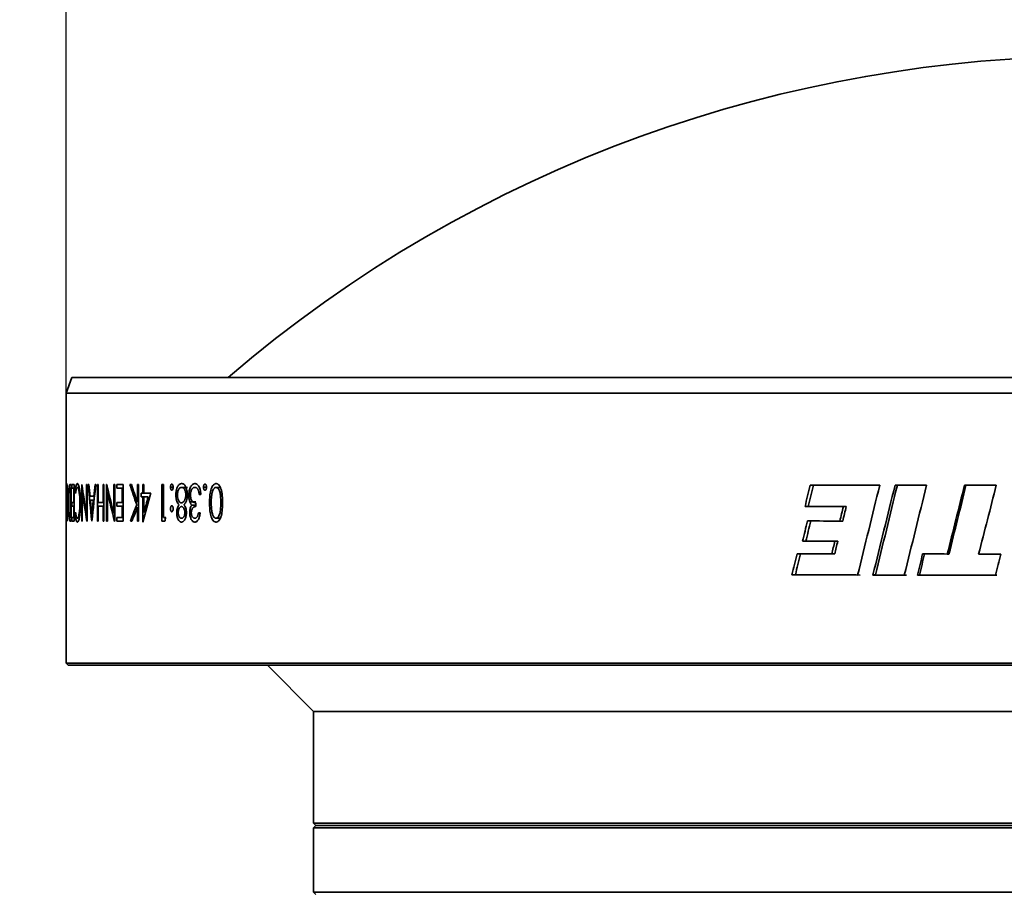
# Model space of a CAD drawing. Header units: millimetres. Extents: x 0 to 1118, y 0 to 864.
# Tile 47 of 96: x 281 to 324, y 755 to 793. Entities that reach past the tile are written whole.
import ezdxf

# ---------------------------------------------------------------- set-up
doc = ezdxf.new("R2010")
doc.units = ezdxf.units.MM
doc.layers.add('ALPHAREV', color=7, linetype='Continuous', lineweight=25)
doc.styles.add('SLDTEXTSTYLE0', font='TXT', dxfattribs={"width": 0.605})
doc.dimstyles.new('SLDDIMSTYLE0', dxfattribs={"dimtxt": 3.175, "dimasz": 4.572, "dimexe": 0, "dimexo": 0.0625, "dimgap": 0.79375, "dimtad": 0, "dimtih": 1, "dimtoh": 1, "dimdec": 0, "dimlfac": 2, "dimrnd": 1e-09, "dimzin": 12, "dimdsep": 46, "dimtxsty": 'SLDTEXTSTYLE0', "dimsah": 1, "dimcen": 0.09, "dimadec": 0, "dimazin": 3, "dimtfac": 1, "dimtofl": 0, "dimtmove": 0, "dimatfit": 3, "dimfxl": 1, "dimfrac": 2, "dimtolj": 1, "dimtzin": 12, "dimarcsym": 0})

# ---------------------------------------------------------------- blocks, each defined once
blk = doc.blocks.new('_D_36')
at = {"layer": 'ALPHAREV'}
for p, q in [((329.882, 800.478), (328.79, 800.478)), ((328.79, 800.478), (328.79, 795.605)), ((338.37, 800.478), (339.462, 800.478)), ((339.462, 800.478), (339.462, 795.605)), ((283.423, 774.201), (283.423, 799.641)), ((372.923, 774.201), (372.923, 799.641)), ((283.423, 798.041), (315.068, 798.041)), ((372.923, 798.041), (341.279, 798.041)), ((328.79, 795.605), (329.882, 795.605)), ((339.462, 795.605), (338.37, 795.605))]:
    blk.add_line(p, q, dxfattribs=at)
for points in [[(283.423, 798.041), (287.995, 797.279), (287.995, 798.803)], [(372.923, 798.041), (368.351, 798.803), (368.351, 797.279)]]:
    blk.add_solid(points, dxfattribs=at)
at = {"layer": 'ALPHAREV', "char_height": 3.175, "attachment_point": 1, "style": 'SLDTEXTSTYLE0'}
for s, insert in [('%%c', (315.794, 799.689)), ('179', (320.423, 799.698)), ('7.05', (329.882, 799.698))]:
    blk.add_mtext(s, dxfattribs=dict(at, insert=insert))
blk = doc.blocks.new('_D_37')
at = {"layer": 'ALPHAREV'}
for p, q in [((282.942, 809.326), (281.851, 809.326)), ((281.851, 809.326), (281.851, 804.453)), ((293.856, 809.326), (294.947, 809.326)), ((294.947, 809.326), (294.947, 804.453)), ((196.598, 716.577), (196.598, 808.489)), ((372.923, 774.201), (372.923, 808.489)), ((196.598, 806.889), (272.757, 806.889)), ((372.923, 806.889), (296.765, 806.889)), ((281.851, 804.453), (282.942, 804.453)), ((294.947, 804.453), (293.856, 804.453))]:
    blk.add_line(p, q, dxfattribs=at)
for points in [[(196.598, 806.889), (201.17, 806.127), (201.17, 807.651)], [(372.923, 806.889), (368.351, 807.651), (368.351, 806.127)]]:
    blk.add_solid(points, dxfattribs=at)
at = {"layer": 'ALPHAREV', "char_height": 3.175, "attachment_point": 1, "style": 'SLDTEXTSTYLE0'}
for s, insert in [('353', (273.483, 808.546)), ('13.88', (282.942, 808.546))]:
    blk.add_mtext(s, dxfattribs=dict(at, insert=insert))
blk = doc.blocks.new('_D_38')
at = {"layer": 'ALPHAREV'}
for p, q in [((241.229, 819.528), (240.138, 819.528)), ((240.138, 819.528), (240.138, 814.655)), ((252.143, 819.528), (253.235, 819.528)), ((253.235, 819.528), (253.235, 814.655)), ((113.173, 700.596), (113.173, 818.692)), ((372.923, 778.661), (372.923, 818.692)), ((113.173, 817.092), (231.045, 817.092)), ((372.923, 817.092), (255.052, 817.092)), ((240.138, 814.655), (241.229, 814.655)), ((253.235, 814.655), (252.143, 814.655))]:
    blk.add_line(p, q, dxfattribs=at)
for points in [[(113.173, 817.092), (117.745, 816.33), (117.745, 817.854)], [(372.923, 817.092), (368.351, 817.854), (368.351, 816.33)]]:
    blk.add_solid(points, dxfattribs=at)
at = {"layer": 'ALPHAREV', "char_height": 3.175, "attachment_point": 1, "style": 'SLDTEXTSTYLE0'}
for s, insert in [('520', (231.771, 818.748)), ('20.45', (241.229, 818.748))]:
    blk.add_mtext(s, dxfattribs=dict(at, insert=insert))

msp = doc.modelspace()

# ---------------------------------------------------------------- linework, layer by layer
at = {"color": 7, "linetype": 'Continuous', "lineweight": 35}
for p, q in [((283.673, 777.746), (283.423, 777.061)), ((372.674, 777.746), (283.673, 777.746)), ((283.423, 777.061), (283.423, 772.813)), ((372.923, 777.061), (283.423, 777.061)), ((283.644, 773.096), (283.598, 773.096)), ((283.63, 772.933), (283.613, 772.933)), ((283.63, 771.671), (283.63, 772.933)), ((283.644, 772.933), (283.63, 772.933)), ((283.644, 773.096), (283.644, 771.508)), ((283.776, 773.096), (283.673, 773.096)), ((283.673, 772.933), (283.673, 773.096)), ((283.759, 772.933), (283.673, 772.933)), ((283.759, 772.322), (283.759, 772.933)), ((283.759, 772.933), (283.776, 772.933)), ((283.776, 773.096), (283.776, 771.508)), ((284.111, 773.096), (284.105, 773.096)), ((284.105, 771.508), (284.105, 773.096)), ((284.334, 773.096), (284.305, 773.096)), ((284.305, 771.849), (284.305, 773.096)), ((284.334, 773.096), (284.334, 771.508)), ((284.416, 773.096), (284.383, 773.096)), ((284.718, 773.096), (284.681, 773.096)), ((284.822, 773.096), (284.787, 773.096)), ((284.787, 771.508), (284.787, 773.096)), ((284.822, 773.096), (284.822, 772.322)), ((285.07, 773.096), (285.032, 773.096)), ((285.032, 772.322), (285.032, 773.096)), ((285.07, 773.096), (285.07, 771.508)), ((285.19, 773.096), (285.181, 773.096)), ((285.181, 771.508), (285.181, 773.096)), ((285.536, 773.096), (285.493, 773.096)), ((285.493, 771.849), (285.493, 773.096)), ((285.536, 773.096), (285.536, 771.508)), ((285.909, 773.096), (285.623, 773.096)), ((285.623, 772.933), (285.623, 773.096)), ((285.862, 772.933), (285.623, 772.933)), ((285.862, 772.322), (285.862, 772.933)), ((285.862, 772.933), (285.909, 772.933)), ((285.909, 773.096), (285.909, 771.508)), ((286.26, 773.096), (286.194, 773.096)), ((286.576, 773.096), (286.524, 773.096)), ((286.524, 772.329), (286.524, 773.096)), ((286.576, 773.096), (286.576, 771.508)), ((286.805, 773.096), (286.751, 773.096)), ((286.751, 772.729), (286.751, 773.096)), ((286.805, 773.096), (286.805, 772.729)), ((287.649, 773.096), (287.589, 773.096)), ((287.589, 771.508), (287.589, 773.096)), ((287.649, 773.096), (287.649, 771.671)), ((287.957, 772.984), (288.073, 772.984)), ((288.697, 772.973), (288.437, 772.973)), ((289.388, 772.984), (289.521, 772.984)), ((290.121, 772.973), (289.934, 772.973)), ((283.423, 772.636), (283.423, 765.346)), ((283.439, 771.508), (283.439, 772.467)), ((283.443, 772.459), (283.443, 771.508)), ((283.471, 771.508), (283.471, 772.459)), ((283.478, 772.467), (283.478, 771.508)), ((284.13, 772.758), (284.13, 771.508)), ((284.625, 772.587), (284.465, 772.587)), ((284.608, 772.424), (284.481, 772.424)), ((285.221, 772.758), (285.221, 771.508)), ((286.751, 772.729), (286.682, 772.729)), ((286.682, 772.566), (286.682, 772.729)), ((286.751, 772.566), (286.682, 772.566)), ((286.751, 772.729), (286.805, 772.729)), ((286.751, 771.467), (286.751, 772.566)), ((286.751, 772.566), (286.805, 772.566)), ((287.098, 772.729), (286.805, 772.729)), ((286.988, 772.566), (286.805, 772.566)), ((286.805, 772.566), (286.805, 771.877)), ((288.829, 772.651), (288.621, 772.651)), ((289.277, 772.668), (289.207, 772.668)), ((283.759, 772.322), (283.673, 772.322)), ((283.673, 772.159), (283.673, 772.322)), ((283.759, 772.159), (283.673, 772.159)), ((283.759, 772.322), (283.776, 772.322)), ((283.759, 771.671), (283.759, 772.159)), ((283.759, 772.159), (283.776, 772.159)), ((285.032, 772.322), (284.822, 772.322)), ((284.822, 772.159), (284.822, 771.508)), ((285.032, 772.159), (284.822, 772.159)), ((285.032, 772.322), (285.07, 772.322)), ((285.032, 771.508), (285.032, 772.159)), ((285.032, 772.159), (285.07, 772.159)), ((285.862, 772.322), (285.623, 772.322)), ((285.623, 772.159), (285.623, 772.322)), ((285.862, 772.159), (285.623, 772.159)), ((285.862, 772.322), (285.909, 772.322)), ((285.862, 771.671), (285.862, 772.159)), ((285.862, 772.159), (285.909, 772.159)), ((286.524, 771.508), (286.524, 772.113)), ((288.8, 772.342), (289.057, 772.342)), ((288.882, 772.206), (289.057, 772.206)), ((289.057, 772.302), (289.057, 772.139)), ((315.644, 772.144), (315.503, 772.144)), ((317.291, 772.141), (317.169, 772.141)), ((283.443, 771.508), (283.439, 771.508)), ((283.478, 771.508), (283.471, 771.508)), ((283.644, 771.508), (283.613, 771.508)), ((283.63, 771.671), (283.619, 771.671)), ((283.644, 771.671), (283.63, 771.671)), ((283.759, 771.671), (283.673, 771.671)), ((283.673, 771.508), (283.673, 771.671)), ((283.776, 771.508), (283.673, 771.508)), ((283.759, 771.671), (283.776, 771.671)), ((284.13, 771.508), (284.105, 771.508)), ((284.334, 771.508), (284.328, 771.508)), ((284.545, 771.508), (284.54, 771.508)), ((284.822, 771.508), (284.787, 771.508)), ((285.07, 771.508), (285.032, 771.508)), ((285.221, 771.508), (285.181, 771.508)), ((285.536, 771.508), (285.527, 771.508)), ((285.862, 771.671), (285.623, 771.671)), ((285.623, 771.508), (285.623, 771.671)), ((285.909, 771.508), (285.623, 771.508)), ((285.862, 771.671), (285.909, 771.671)), ((286.286, 771.508), (286.215, 771.508)), ((286.576, 771.508), (286.524, 771.508)), ((287.714, 771.508), (287.589, 771.508)), ((287.754, 771.671), (287.649, 771.671)), ((289.247, 771.874), (289.177, 771.874)), ((290.121, 771.63), (289.934, 771.63)), ((317.137, 771.512), (317.012, 771.512)), ((286.762, 771.467), (286.751, 771.467)), ((315.539, 770.635), (315.396, 770.635)), ((316.923, 770.633), (316.796, 770.633)), ((316.792, 770.084), (316.663, 770.084)), ((321.752, 770.08), (321.68, 770.08)), ((315.084, 769.173), (314.936, 769.173)), ((318.45, 769.169), (318.45, 769.167)), ((318.559, 769.169), (318.45, 769.169)), ((318.559, 769.167), (318.45, 769.167)), ((318.559, 769.169), (318.559, 769.167)), ((320.468, 769.164), (320.381, 769.164)), ((283.423, 765.346), (283.523, 765.246)), ((283.423, 765.346), (372.923, 765.346)), ((372.823, 765.246), (283.523, 765.246)), ((292.173, 765.246), (294.173, 763.246)), ((294.173, 763.246), (294.173, 758.396)), ((362.173, 763.246), (294.173, 763.246)), ((294.173, 758.396), (294.273, 758.296)), ((362.173, 758.396), (294.173, 758.396)), ((294.273, 758.296), (294.173, 758.196)), ((362.073, 758.296), (294.273, 758.296)), ((294.173, 758.196), (294.173, 755.396)), ((362.173, 758.196), (294.173, 758.196)), ((294.173, 755.396), (294.273, 755.296)), ((294.173, 755.396), (362.173, 755.396))]:
    msp.add_line(p, q, dxfattribs=at)
msp.add_arc((328.173, 733.712), 57.98, 49.41747, 130.58253, dxfattribs=at)
for points, knots in [([(283.426, 773.136), (283.425, 773.136), (283.425, 773.135), (283.425, 773.128), (283.424, 773.101), (283.424, 773.021), (283.423, 772.904), (283.423, 772.807), (283.423, 772.75), (283.423, 772.721), (283.423, 772.707)], [0, 0, 0, 0, 0.062727, 0.125433, 0.250714, 0.500064, 0.749394, 0.87458, 0.937281, 1, 1, 1, 1]), ([(283.424, 772.704), (283.424, 772.713), (283.424, 772.732), (283.424, 772.77), (283.424, 772.816), (283.424, 772.864), (283.424, 772.918), (283.424, 772.952), (283.425, 772.969), (283.425, 772.973), (283.425, 772.973), (283.426, 772.973)], [0, 0, 0, 0, 0.0579429, 0.1245846, 0.2513188, 0.376459, 0.5002368, 0.7502456, 0.8747493, 0.934758, 1, 1, 1, 1]), ([(283.433, 772.789), (283.433, 772.812), (283.432, 772.858), (283.431, 772.923), (283.43, 772.984), (283.429, 773.038), (283.428, 773.082), (283.427, 773.113), (283.427, 773.129), (283.426, 773.135), (283.426, 773.136), (283.426, 773.136)], [0, 0, 0, 0, 0.125077, 0.250137, 0.376473, 0.500151, 0.625802, 0.750015, 0.87493, 0.937462, 1, 1, 1, 1]), ([(283.426, 772.973), (283.426, 772.972), (283.426, 772.97), (283.427, 772.946), (283.428, 772.893), (283.429, 772.821), (283.43, 772.758), (283.43, 772.725), (283.43, 772.709)], [0, 0, 0, 0, 0.125112, 0.250136, 0.499543, 0.749569, 0.87477, 1, 1, 1, 1]), ([(283.455, 773.136), (283.454, 773.136), (283.453, 773.135), (283.45, 773.122), (283.447, 773.087), (283.444, 773.015), (283.442, 772.941), (283.441, 772.872), (283.44, 772.799), (283.44, 772.703), (283.439, 772.585), (283.439, 772.506), (283.439, 772.467)], [0, 0, 0, 0, 0.062568, 0.125113, 0.249907, 0.374748, 0.499636, 0.563042, 0.624691, 0.749723, 0.874849, 1, 1, 1, 1]), ([(283.444, 772.706), (283.444, 772.724), (283.444, 772.762), (283.445, 772.831), (283.447, 772.905), (283.45, 772.951), (283.453, 772.971), (283.454, 772.973), (283.455, 772.973)], [0, 0, 0, 0, 0.1252988, 0.2504831, 0.4999374, 0.7495427, 0.8747359, 1, 1, 1, 1]), ([(283.476, 772.801), (283.476, 772.814), (283.476, 772.84), (283.475, 772.889), (283.472, 772.969), (283.468, 773.042), (283.464, 773.093), (283.461, 773.119), (283.458, 773.134), (283.456, 773.135), (283.455, 773.136)], [0, 0, 0, 0, 0.0626093, 0.1252038, 0.2502567, 0.4994937, 0.624581, 0.7496687, 0.8748169, 1, 1, 1, 1]), ([(283.455, 772.973), (283.456, 772.972), (283.458, 772.971), (283.46, 772.953), (283.463, 772.928), (283.465, 772.895), (283.467, 772.852), (283.469, 772.796), (283.47, 772.735), (283.47, 772.692), (283.471, 772.67)], [0, 0, 0, 0, 0.124271, 0.249643, 0.376102, 0.500208, 0.625115, 0.749952, 0.874923, 1, 1, 1, 1]), ([(283.478, 772.467), (283.478, 772.512), (283.478, 772.591), (283.477, 772.686), (283.477, 772.753), (283.476, 772.785), (283.476, 772.801)], [0, 0, 0, 0, 0.400307, 0.702107, 0.851269, 1, 1, 1, 1]), ([(283.598, 773.096), (283.595, 773.095), (283.591, 773.095), (283.582, 773.087), (283.573, 773.07), (283.565, 773.037), (283.557, 772.991), (283.549, 772.909), (283.542, 772.781), (283.537, 772.637), (283.534, 772.507), (283.534, 772.402), (283.534, 772.348), (283.533, 772.322)], [0, 0, 0, 0, 0.0625789, 0.1251545, 0.250188, 0.3127386, 0.3752665, 0.5000516, 0.6249529, 0.7498922, 0.8748607, 0.9374291, 1, 1, 1, 1]), ([(283.573, 772.892), (283.572, 772.887), (283.57, 772.877), (283.565, 772.852), (283.558, 772.795), (283.55, 772.679), (283.545, 772.535), (283.544, 772.414), (283.544, 772.352), (283.544, 772.322)], [0, 0, 0, 0, 0.0626649, 0.1253131, 0.250497, 0.49991, 0.7494756, 0.8747198, 1, 1, 1, 1]), ([(283.613, 772.933), (283.609, 772.932), (283.602, 772.932), (283.592, 772.927), (283.584, 772.918), (283.578, 772.908), (283.575, 772.897), (283.573, 772.892)], [0, 0, 0, 0, 0.2543746, 0.5000473, 0.7500378, 0.8750308, 1, 1, 1, 1]), ([(283.915, 773.136), (283.912, 773.136), (283.908, 773.136), (283.898, 773.131), (283.881, 773.114), (283.859, 773.061), (283.839, 772.972), (283.828, 772.892), (283.822, 772.843), (283.819, 772.816), (283.818, 772.803)], [0, 0, 0, 0, 0.062583, 0.125159, 0.250285, 0.500023, 0.749755, 0.874843, 0.937418, 1, 1, 1, 1]), ([(283.835, 772.709), (283.837, 772.729), (283.842, 772.769), (283.853, 772.84), (283.869, 772.912), (283.888, 772.955), (283.903, 772.971), (283.911, 772.973), (283.915, 772.973)], [0, 0, 0, 0, 0.125141, 0.250234, 0.500025, 0.74978, 0.874864, 1, 1, 1, 1]), ([(284.016, 772.859), (284.015, 772.87), (284.012, 772.893), (284.004, 772.936), (283.991, 773.004), (283.97, 773.079), (283.947, 773.119), (283.931, 773.132), (283.922, 773.136), (283.917, 773.136), (283.915, 773.136)], [0, 0, 0, 0, 0.062573, 0.12514, 0.250219, 0.499926, 0.749743, 0.876663, 0.934826, 1, 1, 1, 1]), ([(283.915, 772.973), (283.918, 772.973), (283.925, 772.972), (283.939, 772.961), (283.962, 772.924), (283.994, 772.803), (284.016, 772.616), (284.024, 772.462), (284.026, 772.372), (284.026, 772.326), (284.026, 772.303)], [0, 0, 0, 0, 0.062751, 0.125485, 0.250825, 0.500144, 0.749277, 0.874525, 0.937253, 1, 1, 1, 1]), ([(284.05, 772.293), (284.049, 772.318), (284.049, 772.369), (284.047, 772.471), (284.042, 772.596), (284.033, 772.713), (284.024, 772.799), (284.019, 772.839), (284.016, 772.859)], [0, 0, 0, 0, 0.125093, 0.250157, 0.500036, 0.749861, 0.874913, 1, 1, 1, 1]), ([(288.015, 773.116), (288.011, 773.115), (288.003, 773.114), (287.989, 773.105), (287.973, 773.079), (287.962, 773.043), (287.957, 773.01), (287.957, 772.992), (287.957, 772.984)], [0, 0, 0, 0, 0.125396, 0.250617, 0.499864, 0.74939, 0.874587, 1, 1, 1, 1]), ([(287.957, 772.984), (287.957, 772.975), (287.957, 772.958), (287.961, 772.924), (287.973, 772.888), (287.989, 772.862), (288.003, 772.853), (288.011, 772.852), (288.015, 772.851)], [0, 0, 0, 0, 0.125404, 0.25059, 0.500067, 0.749395, 0.8746, 1, 1, 1, 1]), ([(288.073, 772.984), (288.073, 772.992), (288.073, 773.01), (288.068, 773.043), (288.057, 773.079), (288.041, 773.104), (288.026, 773.115), (288.019, 773.115), (288.015, 773.116)], [0, 0, 0, 0, 0.125419, 0.250662, 0.500097, 0.749333, 0.874587, 1, 1, 1, 1]), ([(288.015, 772.851), (288.019, 772.852), (288.026, 772.853), (288.041, 772.863), (288.057, 772.888), (288.068, 772.924), (288.073, 772.958), (288.073, 772.975), (288.073, 772.984)], [0, 0, 0, 0, 0.125416, 0.250652, 0.49997, 0.74936, 0.874589, 1, 1, 1, 1]), ([(288.246, 772.962), (288.241, 772.95), (288.233, 772.927), (288.219, 772.877), (288.204, 772.81), (288.196, 772.737), (288.192, 772.678), (288.192, 772.648), (288.192, 772.633)], [0, 0, 0, 0, 0.125081, 0.250134, 0.500008, 0.749858, 0.874915, 1, 1, 1, 1]), ([(288.438, 773.136), (288.429, 773.136), (288.411, 773.135), (288.375, 773.126), (288.331, 773.101), (288.291, 773.055), (288.264, 773.006), (288.252, 772.977), (288.246, 772.962)], [0, 0, 0, 0, 0.1251528, 0.2502698, 0.5001383, 0.7498095, 0.8748708, 1, 1, 1, 1]), ([(288.437, 772.973), (288.426, 772.973), (288.404, 772.971), (288.371, 772.957), (288.34, 772.93), (288.312, 772.89), (288.289, 772.838), (288.27, 772.778), (288.26, 772.72), (288.256, 772.672), (288.256, 772.648), (288.256, 772.636)], [0, 0, 0, 0, 0.125103, 0.250166, 0.375122, 0.500066, 0.625072, 0.749993, 0.874886, 0.937431, 1, 1, 1, 1]), ([(288.621, 772.651), (288.621, 772.663), (288.62, 772.687), (288.616, 772.734), (288.606, 772.789), (288.587, 772.849), (288.554, 772.913), (288.513, 772.953), (288.47, 772.971), (288.448, 772.973), (288.437, 772.973)], [0, 0, 0, 0, 0.062643, 0.125244, 0.250262, 0.375317, 0.500369, 0.749548, 0.874748, 1, 1, 1, 1]), ([(288.688, 772.646), (288.687, 772.663), (288.687, 772.697), (288.682, 772.764), (288.669, 772.845), (288.644, 772.933), (288.614, 773.011), (288.575, 773.072), (288.531, 773.112), (288.492, 773.129), (288.461, 773.135), (288.446, 773.136), (288.438, 773.136)], [0, 0, 0, 0, 0.06257, 0.125124, 0.250016, 0.375013, 0.500009, 0.622427, 0.749825, 0.874846, 0.937417, 1, 1, 1, 1]), ([(289.018, 773.136), (289.009, 773.136), (288.993, 773.135), (288.959, 773.127), (288.918, 773.105), (288.873, 773.061), (288.832, 772.999), (288.799, 772.919), (288.774, 772.828), (288.761, 772.745), (288.756, 772.676), (288.755, 772.641), (288.755, 772.624)], [0, 0, 0, 0, 0.062578, 0.125135, 0.250119, 0.375087, 0.500038, 0.624962, 0.749941, 0.874891, 0.937428, 1, 1, 1, 1]), ([(288.823, 772.638), (288.823, 772.65), (288.823, 772.674), (288.827, 772.722), (288.838, 772.78), (288.858, 772.84), (288.892, 772.907), (288.935, 772.952), (288.981, 772.971), (289.005, 772.973), (289.017, 772.973)], [0, 0, 0, 0, 0.062641, 0.125269, 0.250254, 0.375322, 0.500473, 0.749544, 0.874744, 1, 1, 1, 1]), ([(289.017, 772.973), (289.022, 772.973), (289.034, 772.973), (289.057, 772.968), (289.085, 772.956), (289.112, 772.934), (289.132, 772.909), (289.141, 772.895), (289.146, 772.888)], [0, 0, 0, 0, 0.125088, 0.250152, 0.5001, 0.749882, 0.874924, 1, 1, 1, 1]), ([(289.277, 772.668), (289.275, 772.688), (289.271, 772.725), (289.261, 772.796), (289.243, 772.881), (289.212, 772.973), (289.165, 773.059), (289.112, 773.111), (289.066, 773.13), (289.039, 773.135), (289.025, 773.136), (289.018, 773.136)], [0, 0, 0, 0, 0.077877, 0.144614, 0.287862, 0.431608, 0.571467, 0.782405, 0.892135, 0.941904, 1, 1, 1, 1]), ([(289.146, 772.888), (289.15, 772.88), (289.157, 772.866), (289.171, 772.833), (289.184, 772.788), (289.197, 772.729), (289.204, 772.689), (289.207, 772.668)], [0, 0, 0, 0, 0.125026, 0.25006, 0.499893, 0.749891, 1, 1, 1, 1]), ([(289.454, 773.116), (289.45, 773.115), (289.441, 773.114), (289.424, 773.105), (289.407, 773.079), (289.394, 773.043), (289.389, 773.01), (289.388, 772.992), (289.388, 772.984)], [0, 0, 0, 0, 0.125396, 0.250617, 0.499864, 0.74939, 0.874587, 1, 1, 1, 1]), ([(289.388, 772.984), (289.388, 772.975), (289.389, 772.958), (289.393, 772.924), (289.406, 772.888), (289.424, 772.862), (289.441, 772.853), (289.45, 772.852), (289.454, 772.851)], [0, 0, 0, 0, 0.125404, 0.25059, 0.500067, 0.749395, 0.8746, 1, 1, 1, 1]), ([(289.521, 772.984), (289.52, 772.992), (289.52, 773.01), (289.515, 773.043), (289.502, 773.079), (289.484, 773.104), (289.467, 773.115), (289.459, 773.115), (289.454, 773.116)], [0, 0, 0, 0, 0.1254189, 0.2506623, 0.5000973, 0.7493331, 0.8745872, 1, 1, 1, 1]), ([(289.454, 772.851), (289.459, 772.852), (289.467, 772.853), (289.484, 772.863), (289.502, 772.888), (289.515, 772.924), (289.52, 772.958), (289.521, 772.975), (289.521, 772.984)], [0, 0, 0, 0, 0.125416, 0.250652, 0.49997, 0.74936, 0.874589, 1, 1, 1, 1]), ([(289.937, 773.136), (289.93, 773.136), (289.918, 773.136), (289.894, 773.13), (289.865, 773.118), (289.831, 773.092), (289.789, 773.047), (289.744, 772.968), (289.705, 772.849), (289.678, 772.719), (289.663, 772.582), (289.656, 772.442), (289.655, 772.349), (289.655, 772.302)], [0, 0, 0, 0, 0.031284, 0.062561, 0.125077, 0.18759, 0.250104, 0.37486, 0.499725, 0.624698, 0.74976, 0.874869, 1, 1, 1, 1]), ([(289.934, 772.973), (289.924, 772.973), (289.904, 772.971), (289.875, 772.954), (289.847, 772.929), (289.814, 772.884), (289.788, 772.824), (289.769, 772.756), (289.762, 772.72), (289.758, 772.701)], [0, 0, 0, 0, 0.124478, 0.249275, 0.374542, 0.501201, 0.748061, 0.870291, 1, 1, 1, 1]), ([(290.14, 772.302), (290.139, 772.34), (290.139, 772.413), (290.135, 772.506), (290.13, 772.582), (290.122, 772.653), (290.108, 772.737), (290.086, 772.812), (290.062, 772.868), (290.033, 772.916), (289.999, 772.951), (289.962, 772.971), (289.944, 772.973), (289.934, 772.973)], [0, 0, 0, 0, 0.132785, 0.250255, 0.320984, 0.395381, 0.500379, 0.625248, 0.687774, 0.750294, 0.874978, 0.937464, 1, 1, 1, 1]), ([(290.215, 772.302), (290.215, 772.331), (290.215, 772.385), (290.212, 772.491), (290.204, 772.62), (290.185, 772.775), (290.151, 772.906), (290.108, 773.01), (290.065, 773.07), (290.028, 773.105), (289.998, 773.123), (289.973, 773.132), (289.952, 773.136), (289.942, 773.136), (289.937, 773.136)], [0, 0, 0, 0, 0.077801, 0.144508, 0.286454, 0.429043, 0.571691, 0.678409, 0.785595, 0.840066, 0.893145, 0.946798, 0.970967, 1, 1, 1, 1]), ([(283.423, 772.707), (283.423, 772.693), (283.423, 772.665), (283.423, 772.611), (283.423, 772.546), (283.423, 772.474), (283.424, 772.41), (283.424, 772.35), (283.424, 772.295), (283.424, 772.243), (283.425, 772.21), (283.425, 772.194)], [0, 0, 0, 0, 0.0625282, 0.1250201, 0.2499072, 0.3716844, 0.4997952, 0.6162316, 0.7498789, 0.8749341, 1, 1, 1, 1]), ([(283.424, 772.549), (283.424, 772.56), (283.424, 772.583), (283.424, 772.622), (283.424, 772.662), (283.424, 772.69), (283.424, 772.704)], [0, 0, 0, 0, 0.250152, 0.500115, 0.749977, 1, 1, 1, 1]), ([(283.426, 772.295), (283.426, 772.314), (283.425, 772.351), (283.425, 772.412), (283.424, 772.465), (283.424, 772.511), (283.424, 772.536), (283.424, 772.549)], [0, 0, 0, 0, 0.250026, 0.500031, 0.750014, 0.875004, 1, 1, 1, 1]), ([(283.443, 772.459), (283.443, 772.5), (283.443, 772.562), (283.443, 772.635), (283.443, 772.676), (283.444, 772.696), (283.444, 772.706)], [0, 0, 0, 0, 0.50005, 0.747993, 0.884534, 1, 1, 1, 1]), ([(283.471, 772.67), (283.471, 772.66), (283.471, 772.635), (283.471, 772.589), (283.471, 772.529), (283.471, 772.484), (283.471, 772.459)], [0, 0, 0, 0, 0.1478579, 0.3636632, 0.6476744, 1, 1, 1, 1]), ([(288.192, 772.633), (288.192, 772.61), (288.193, 772.564), (288.201, 772.497), (288.213, 772.433), (288.236, 772.357), (288.268, 772.294), (288.303, 772.243), (288.321, 772.222), (288.33, 772.211)], [0, 0, 0, 0, 0.125074, 0.250081, 0.373681, 0.500129, 0.749734, 0.874856, 1, 1, 1, 1]), ([(288.256, 772.636), (288.256, 772.624), (288.256, 772.601), (288.26, 772.554), (288.274, 772.477), (288.304, 772.405), (288.339, 772.351), (288.368, 772.322), (288.395, 772.308), (288.416, 772.303), (288.427, 772.302), (288.433, 772.302)], [0, 0, 0, 0, 0.062634, 0.125233, 0.250189, 0.49931, 0.623367, 0.74959, 0.874728, 0.937356, 1, 1, 1, 1]), ([(288.433, 772.302), (288.438, 772.302), (288.45, 772.302), (288.473, 772.308), (288.512, 772.327), (288.563, 772.388), (288.601, 772.484), (288.616, 772.565), (288.62, 772.614), (288.621, 772.639), (288.621, 772.651)], [0, 0, 0, 0, 0.062723, 0.125431, 0.250734, 0.500204, 0.749497, 0.874598, 0.937288, 1, 1, 1, 1]), ([(288.541, 772.211), (288.547, 772.217), (288.558, 772.23), (288.577, 772.254), (288.599, 772.286), (288.624, 772.329), (288.654, 772.398), (288.676, 772.483), (288.685, 772.564), (288.687, 772.611), (288.688, 772.634), (288.688, 772.646)], [0, 0, 0, 0, 0.072571, 0.142383, 0.250349, 0.375498, 0.500566, 0.749784, 0.874827, 0.937408, 1, 1, 1, 1]), ([(288.755, 772.624), (288.755, 772.611), (288.755, 772.586), (288.758, 772.536), (288.764, 772.479), (288.776, 772.423), (288.787, 772.379), (288.796, 772.354), (288.8, 772.342)], [0, 0, 0, 0, 0.125065, 0.250103, 0.499975, 0.699635, 0.850816, 1, 1, 1, 1]), ([(289.057, 772.302), (289.044, 772.303), (289.017, 772.307), (288.978, 772.317), (288.938, 772.334), (288.901, 772.366), (288.869, 772.415), (288.844, 772.479), (288.829, 772.542), (288.823, 772.596), (288.823, 772.624), (288.823, 772.638)], [0, 0, 0, 0, 0.125172, 0.250327, 0.375438, 0.500374, 0.625521, 0.750117, 0.874908, 0.937428, 1, 1, 1, 1]), ([(289.758, 772.701), (289.755, 772.683), (289.75, 772.651), (289.741, 772.586), (289.733, 772.504), (289.728, 772.403), (289.728, 772.336), (289.727, 772.302)], [0, 0, 0, 0, 0.139273, 0.250002, 0.499975, 0.749984, 1, 1, 1, 1]), ([(283.425, 772.194), (283.425, 772.169), (283.426, 772.131), (283.426, 772.084), (283.427, 772.058), (283.427, 772.043), (283.427, 772.036)], [0, 0, 0, 0, 0.50002, 0.750024, 0.875028, 1, 1, 1, 1]), ([(283.429, 772.08), (283.429, 772.092), (283.429, 772.116), (283.428, 772.158), (283.427, 772.219), (283.426, 772.267), (283.426, 772.295)], [0, 0, 0, 0, 0.1436713, 0.2832548, 0.567927, 1, 1, 1, 1]), ([(283.427, 772.036), (283.427, 772.022), (283.428, 771.994), (283.428, 771.946), (283.428, 771.9), (283.429, 771.861), (283.429, 771.841), (283.429, 771.831)], [0, 0, 0, 0, 0.250253, 0.500218, 0.752027, 0.870872, 1, 1, 1, 1]), ([(283.431, 771.838), (283.431, 771.849), (283.431, 771.871), (283.431, 771.914), (283.431, 771.967), (283.43, 772.027), (283.43, 772.062), (283.429, 772.08)], [0, 0, 0, 0, 0.125093, 0.250154, 0.500024, 0.74993, 1, 1, 1, 1]), ([(283.533, 772.322), (283.534, 772.302), (283.534, 772.262), (283.534, 772.182), (283.536, 772.045), (283.54, 771.894), (283.547, 771.763), (283.553, 771.679), (283.559, 771.623), (283.565, 771.587), (283.568, 771.572), (283.57, 771.565)], [0, 0, 0, 0, 0.062595, 0.125182, 0.250291, 0.499715, 0.624779, 0.749814, 0.874834, 0.93741, 1, 1, 1, 1]), ([(283.544, 772.322), (283.544, 772.305), (283.544, 772.272), (283.544, 772.206), (283.545, 772.125), (283.548, 772.031), (283.552, 771.914), (283.56, 771.816), (283.567, 771.757), (283.572, 771.731), (283.575, 771.721), (283.576, 771.715)], [0, 0, 0, 0, 0.062616, 0.125222, 0.250364, 0.375141, 0.500535, 0.749703, 0.874786, 0.937385, 1, 1, 1, 1]), ([(283.915, 771.467), (283.919, 771.468), (283.928, 771.469), (283.944, 771.483), (283.965, 771.517), (283.988, 771.591), (284.009, 771.696), (284.027, 771.821), (284.04, 771.968), (284.047, 772.1), (284.049, 772.21), (284.049, 772.265), (284.05, 772.293)], [0, 0, 0, 0, 0.062579, 0.125142, 0.250111, 0.375339, 0.500044, 0.627183, 0.749933, 0.874867, 0.937424, 1, 1, 1, 1]), ([(284.026, 772.303), (284.026, 772.281), (284.026, 772.236), (284.024, 772.146), (284.018, 772.037), (284.008, 771.918), (283.993, 771.815), (283.979, 771.747), (283.966, 771.704), (283.954, 771.667), (283.94, 771.644), (283.927, 771.632), (283.92, 771.631), (283.917, 771.63)], [0, 0, 0, 0, 0.062555, 0.125112, 0.25003, 0.374923, 0.499832, 0.62479, 0.687344, 0.749899, 0.874881, 0.937443, 1, 1, 1, 1]), ([(288.015, 772.18), (288.011, 772.179), (288.003, 772.178), (287.989, 772.169), (287.973, 772.143), (287.961, 772.107), (287.957, 772.073), (287.957, 772.056), (287.957, 772.047)], [0, 0, 0, 0, 0.1254, 0.250604, 0.499931, 0.749409, 0.874596, 1, 1, 1, 1]), ([(287.957, 772.047), (287.957, 772.039), (287.957, 772.021), (287.961, 771.988), (287.973, 771.952), (287.989, 771.926), (288.003, 771.917), (288.011, 771.916), (288.015, 771.915)], [0, 0, 0, 0, 0.125404, 0.25059, 0.500067, 0.749395, 0.8746, 1, 1, 1, 1]), ([(288.073, 772.047), (288.073, 772.056), (288.073, 772.073), (288.068, 772.107), (288.057, 772.143), (288.041, 772.169), (288.026, 772.178), (288.019, 772.179), (288.015, 772.18)], [0, 0, 0, 0, 0.125411, 0.250639, 0.500028, 0.749347, 0.874583, 1, 1, 1, 1]), ([(288.015, 771.915), (288.019, 771.916), (288.026, 771.916), (288.041, 771.927), (288.057, 771.952), (288.068, 771.988), (288.073, 772.021), (288.073, 772.039), (288.073, 772.047)], [0, 0, 0, 0, 0.125387, 0.25061, 0.499906, 0.749392, 0.874606, 1, 1, 1, 1]), ([(288.33, 772.211), (288.323, 772.202), (288.309, 772.185), (288.283, 772.144), (288.255, 772.081), (288.236, 772.001), (288.229, 771.932), (288.229, 771.897), (288.228, 771.879)], [0, 0, 0, 0, 0.125239, 0.250423, 0.500248, 0.74971, 0.874797, 1, 1, 1, 1]), ([(288.434, 772.139), (288.426, 772.138), (288.408, 772.137), (288.383, 772.122), (288.36, 772.1), (288.338, 772.069), (288.319, 772.03), (288.305, 771.983), (288.297, 771.939), (288.293, 771.902), (288.293, 771.883), (288.293, 771.874)], [0, 0, 0, 0, 0.125041, 0.250064, 0.375079, 0.50007, 0.623244, 0.750012, 0.874923, 0.937438, 1, 1, 1, 1]), ([(288.583, 771.877), (288.583, 771.886), (288.582, 771.905), (288.578, 771.943), (288.565, 772.003), (288.54, 772.059), (288.511, 772.101), (288.486, 772.123), (288.461, 772.137), (288.443, 772.138), (288.434, 772.139)], [0, 0, 0, 0, 0.062619, 0.125223, 0.250117, 0.499356, 0.624294, 0.749662, 0.874815, 1, 1, 1, 1]), ([(288.649, 771.875), (288.649, 771.893), (288.648, 771.929), (288.64, 771.998), (288.62, 772.079), (288.591, 772.144), (288.563, 772.185), (288.549, 772.203), (288.541, 772.211)], [0, 0, 0, 0, 0.12518, 0.250302, 0.499795, 0.749569, 0.874753, 1, 1, 1, 1]), ([(288.882, 772.206), (288.875, 772.197), (288.862, 772.179), (288.839, 772.135), (288.815, 772.07), (288.8, 771.994), (288.794, 771.929), (288.794, 771.896), (288.793, 771.88)], [0, 0, 0, 0, 0.125198, 0.250336, 0.500078, 0.749703, 0.874812, 1, 1, 1, 1]), ([(288.8, 772.342), (288.805, 772.327), (288.816, 772.299), (288.836, 772.262), (288.858, 772.23), (288.874, 772.214), (288.882, 772.206)], [0, 0, 0, 0, 0.250048, 0.499987, 0.749938, 1, 1, 1, 1]), ([(288.861, 771.879), (288.862, 771.89), (288.862, 771.913), (288.867, 771.956), (288.88, 772.004), (288.903, 772.051), (288.941, 772.096), (288.982, 772.124), (289.025, 772.138), (289.047, 772.139), (289.057, 772.139)], [0, 0, 0, 0, 0.062595, 0.125127, 0.249861, 0.367876, 0.499734, 0.749601, 0.874783, 1, 1, 1, 1]), ([(289.655, 772.302), (289.655, 772.256), (289.656, 772.162), (289.664, 772.023), (289.678, 771.885), (289.705, 771.755), (289.744, 771.636), (289.789, 771.557), (289.831, 771.511), (289.865, 771.485), (289.894, 771.473), (289.918, 771.468), (289.93, 771.468), (289.937, 771.467)], [0, 0, 0, 0, 0.125137, 0.250245, 0.375294, 0.500273, 0.625163, 0.749909, 0.812427, 0.87493, 0.938598, 0.967425, 1, 1, 1, 1]), ([(289.727, 772.302), (289.728, 772.265), (289.728, 772.211), (289.731, 772.139), (289.736, 772.061), (289.745, 771.972), (289.764, 771.864), (289.788, 771.782), (289.816, 771.72), (289.846, 771.676), (289.878, 771.646), (289.91, 771.633), (289.926, 771.631), (289.934, 771.63)], [0, 0, 0, 0, 0.125131, 0.187698, 0.250264, 0.393266, 0.50035, 0.643208, 0.713681, 0.785826, 0.893167, 0.946312, 1, 1, 1, 1]), ([(289.934, 771.63), (289.944, 771.631), (289.962, 771.633), (289.999, 771.652), (290.041, 771.695), (290.081, 771.774), (290.109, 771.87), (290.126, 771.976), (290.135, 772.085), (290.138, 772.174), (290.14, 772.247), (290.14, 772.283), (290.14, 772.302)], [0, 0, 0, 0, 0.062568, 0.125077, 0.24983, 0.369308, 0.499506, 0.624505, 0.749631, 0.877052, 0.93388, 1, 1, 1, 1]), ([(289.937, 771.467), (289.943, 771.468), (289.955, 771.468), (289.979, 771.473), (290.008, 771.486), (290.042, 771.511), (290.084, 771.558), (290.121, 771.621), (290.149, 771.697), (290.173, 771.778), (290.194, 771.887), (290.207, 772.024), (290.214, 772.163), (290.215, 772.256), (290.215, 772.302)], [0, 0, 0, 0, 0.031281, 0.062555, 0.125055, 0.187567, 0.25008, 0.374752, 0.437277, 0.49981, 0.623562, 0.74978, 0.874884, 1, 1, 1, 1]), ([(283.423, 771.736), (283.423, 771.712), (283.423, 771.677), (283.424, 771.611), (283.424, 771.54), (283.424, 771.491), (283.425, 771.47), (283.425, 771.468), (283.425, 771.467)], [0, 0, 0, 0, 0.168739, 0.252302, 0.500366, 0.749775, 0.874857, 1, 1, 1, 1]), ([(283.426, 771.63), (283.425, 771.631), (283.425, 771.632), (283.425, 771.644), (283.424, 771.664), (283.424, 771.698), (283.424, 771.755), (283.424, 771.805), (283.424, 771.834)], [0, 0, 0, 0, 0.125039, 0.249987, 0.374499, 0.499857, 0.713943, 1, 1, 1, 1]), ([(283.425, 771.467), (283.426, 771.468), (283.426, 771.469), (283.426, 771.475), (283.427, 771.491), (283.428, 771.523), (283.429, 771.568), (283.43, 771.625), (283.43, 771.69), (283.431, 771.751), (283.431, 771.8), (283.431, 771.825), (283.431, 771.838)], [0, 0, 0, 0, 0.067812, 0.125138, 0.250125, 0.375792, 0.500076, 0.625018, 0.749923, 0.874877, 0.937423, 1, 1, 1, 1]), ([(283.429, 771.831), (283.429, 771.817), (283.429, 771.788), (283.428, 771.734), (283.428, 771.677), (283.427, 771.644), (283.426, 771.632), (283.426, 771.631), (283.426, 771.63)], [0, 0, 0, 0, 0.125405, 0.250584, 0.499739, 0.749176, 0.874521, 1, 1, 1, 1]), ([(283.57, 771.565), (283.571, 771.559), (283.574, 771.546), (283.581, 771.529), (283.59, 771.516), (283.601, 771.509), (283.609, 771.508), (283.613, 771.508)], [0, 0, 0, 0, 0.124989, 0.249984, 0.499955, 0.749966, 1, 1, 1, 1]), ([(283.576, 771.715), (283.578, 771.71), (283.581, 771.7), (283.588, 771.687), (283.597, 771.677), (283.608, 771.672), (283.615, 771.671), (283.619, 771.671)], [0, 0, 0, 0, 0.128037, 0.247261, 0.499955, 0.749975, 1, 1, 1, 1]), ([(283.818, 771.799), (283.819, 771.786), (283.822, 771.76), (283.828, 771.709), (283.839, 771.63), (283.859, 771.541), (283.882, 771.49), (283.901, 771.47), (283.91, 771.468), (283.915, 771.467)], [0, 0, 0, 0, 0.062587, 0.125164, 0.250271, 0.499984, 0.749738, 0.874866, 1, 1, 1, 1]), ([(283.917, 771.63), (283.912, 771.631), (283.904, 771.632), (283.889, 771.649), (283.87, 771.689), (283.853, 771.76), (283.842, 771.833), (283.837, 771.874), (283.835, 771.895)], [0, 0, 0, 0, 0.125144, 0.25024, 0.500066, 0.7498, 0.874893, 1, 1, 1, 1]), ([(288.228, 771.879), (288.228, 771.865), (288.229, 771.837), (288.233, 771.781), (288.244, 771.714), (288.264, 771.642), (288.299, 771.559), (288.345, 771.501), (288.388, 771.475), (288.414, 771.469), (288.427, 771.468), (288.433, 771.467)], [0, 0, 0, 0, 0.062639, 0.12524, 0.250298, 0.374678, 0.500483, 0.749616, 0.874734, 0.937356, 1, 1, 1, 1]), ([(288.293, 771.874), (288.293, 771.865), (288.293, 771.846), (288.297, 771.81), (288.306, 771.767), (288.321, 771.723), (288.346, 771.672), (288.378, 771.644), (288.411, 771.632), (288.428, 771.631), (288.437, 771.63)], [0, 0, 0, 0, 0.062634, 0.125251, 0.250225, 0.375298, 0.500426, 0.749461, 0.874702, 1, 1, 1, 1]), ([(288.433, 771.467), (288.44, 771.468), (288.453, 771.469), (288.479, 771.475), (288.511, 771.492), (288.548, 771.527), (288.581, 771.575), (288.609, 771.637), (288.631, 771.709), (288.644, 771.776), (288.649, 771.832), (288.649, 771.86), (288.649, 771.875)], [0, 0, 0, 0, 0.062574, 0.125126, 0.250148, 0.37514, 0.500106, 0.62525, 0.749995, 0.874914, 0.937435, 1, 1, 1, 1]), ([(288.437, 771.63), (288.446, 771.631), (288.463, 771.632), (288.496, 771.646), (288.525, 771.675), (288.547, 771.714), (288.561, 771.744), (288.573, 771.783), (288.58, 771.822), (288.582, 771.853), (288.583, 771.868), (288.583, 771.877)], [0, 0, 0, 0, 0.1252349, 0.2503918, 0.4996322, 0.5809541, 0.6649018, 0.7880161, 0.8934179, 0.9419866, 1, 1, 1, 1]), ([(288.793, 771.88), (288.794, 771.865), (288.794, 771.837), (288.799, 771.78), (288.811, 771.713), (288.833, 771.639), (288.871, 771.557), (288.921, 771.501), (288.967, 771.475), (288.995, 771.469), (289.009, 771.468), (289.016, 771.467)], [0, 0, 0, 0, 0.062629, 0.125219, 0.250255, 0.375261, 0.500387, 0.74962, 0.874752, 0.937365, 1, 1, 1, 1]), ([(289.015, 771.63), (289.006, 771.631), (288.988, 771.632), (288.952, 771.646), (288.919, 771.678), (288.891, 771.727), (288.874, 771.771), (288.866, 771.814), (288.862, 771.851), (288.861, 771.87), (288.861, 771.879)], [0, 0, 0, 0, 0.12524, 0.250442, 0.499752, 0.627213, 0.749906, 0.874776, 0.937382, 1, 1, 1, 1]), ([(289.177, 771.874), (289.173, 771.857), (289.165, 771.824), (289.152, 771.776), (289.136, 771.732), (289.11, 771.681), (289.077, 771.648), (289.042, 771.632), (289.024, 771.631), (289.015, 771.63)], [0, 0, 0, 0, 0.129358, 0.250387, 0.375552, 0.500651, 0.749698, 0.874802, 1, 1, 1, 1]), ([(289.016, 771.467), (289.023, 771.468), (289.036, 771.468), (289.064, 771.475), (289.11, 771.5), (289.171, 771.574), (289.214, 771.688), (289.233, 771.779), (289.242, 771.833), (289.245, 771.861), (289.247, 771.874)], [0, 0, 0, 0, 0.06269, 0.125365, 0.250592, 0.49993, 0.749341, 0.874623, 0.937306, 1, 1, 1, 1])]:
    msp.add_open_spline(points, degree=3, knots=knots, dxfattribs=at)
for points in [[(283.43, 772.709), (283.431, 772.736), (283.432, 772.762), (283.433, 772.789)], [(283.818, 772.803), (283.824, 772.772), (283.829, 772.74), (283.835, 772.709)], [(284.305, 771.849), (284.236, 772.264), (284.172, 772.68), (284.111, 773.096)], [(284.383, 773.096), (284.434, 772.566), (284.486, 772.037), (284.54, 771.508)], [(284.465, 772.587), (284.448, 772.756), (284.432, 772.926), (284.416, 773.096)], [(284.545, 771.508), (284.601, 772.037), (284.658, 772.566), (284.718, 773.096)], [(284.681, 773.096), (284.663, 772.926), (284.644, 772.756), (284.625, 772.587)], [(285.493, 771.849), (285.388, 772.264), (285.287, 772.68), (285.19, 773.096)], [(286.194, 773.096), (286.291, 772.804), (286.391, 772.512), (286.493, 772.22)], [(286.524, 772.329), (286.434, 772.585), (286.346, 772.84), (286.26, 773.096)], [(315.503, 772.144), (315.578, 772.454), (315.653, 772.765), (315.728, 773.075)], [(315.867, 773.075), (315.793, 772.765), (315.719, 772.454), (315.644, 772.144)], [(315.728, 773.075), (316.725, 773.074), (317.732, 773.072), (318.747, 773.071)], [(318.747, 773.071), (318.426, 771.77), (318.107, 770.469), (317.787, 769.168)], [(318.45, 769.169), (318.77, 770.469), (319.091, 771.77), (319.413, 773.07)], [(319.511, 773.07), (319.193, 771.77), (318.876, 770.469), (318.559, 769.169)], [(319.413, 773.07), (319.868, 773.069), (320.324, 773.068), (320.781, 773.068)], [(320.781, 773.068), (320.458, 771.767), (320.135, 770.466), (319.813, 769.165)], [(321.68, 770.08), (321.928, 771.075), (322.177, 772.07), (322.425, 773.065)], [(322.489, 773.065), (322.244, 772.07), (321.998, 771.075), (321.752, 770.08)], [(322.425, 773.065), (322.885, 773.065), (323.346, 773.064), (323.807, 773.063)], [(323.807, 773.063), (323.55, 772.068), (323.294, 771.072), (323.037, 770.077)], [(284.13, 772.758), (284.192, 772.341), (284.258, 771.925), (284.328, 771.508)], [(284.481, 772.424), (284.502, 772.222), (284.522, 772.02), (284.543, 771.817)], [(284.543, 771.817), (284.564, 772.02), (284.586, 772.222), (284.608, 772.424)], [(285.221, 772.758), (285.319, 772.341), (285.421, 771.925), (285.527, 771.508)], [(286.762, 771.467), (286.871, 771.888), (286.983, 772.309), (287.098, 772.729)], [(286.805, 771.877), (286.865, 772.107), (286.926, 772.337), (286.988, 772.566)], [(286.493, 772.22), (286.398, 771.983), (286.305, 771.746), (286.215, 771.508)], [(286.286, 771.508), (286.364, 771.71), (286.443, 771.911), (286.524, 772.113)], [(317.169, 772.141), (316.61, 772.142), (316.055, 772.143), (315.503, 772.144)], [(315.644, 772.144), (316.19, 772.143), (316.74, 772.142), (317.291, 772.141)], [(317.012, 771.512), (317.064, 771.722), (317.116, 771.932), (317.169, 772.141)], [(317.291, 772.141), (317.24, 771.932), (317.189, 771.722), (317.137, 771.512)], [(283.424, 771.834), (283.424, 771.801), (283.423, 771.769), (283.423, 771.736)], [(283.835, 771.895), (283.829, 771.863), (283.824, 771.831), (283.818, 771.799)], [(287.714, 771.508), (287.727, 771.562), (287.74, 771.617), (287.754, 771.671)], [(315.396, 770.635), (315.467, 770.928), (315.537, 771.221), (315.608, 771.514)], [(315.749, 771.514), (315.679, 771.221), (315.609, 770.928), (315.539, 770.635)], [(315.608, 771.514), (316.074, 771.513), (316.542, 771.513), (317.012, 771.512)], [(316.796, 770.633), (316.327, 770.634), (315.86, 770.634), (315.396, 770.635)], [(315.539, 770.635), (315.998, 770.634), (316.46, 770.634), (316.923, 770.633)], [(316.663, 770.084), (316.707, 770.267), (316.752, 770.45), (316.796, 770.633)], [(316.923, 770.633), (316.879, 770.45), (316.836, 770.267), (316.792, 770.084)], [(314.936, 769.173), (315.009, 769.477), (315.082, 769.781), (315.156, 770.086)], [(315.301, 770.086), (315.229, 769.781), (315.156, 769.477), (315.084, 769.173)], [(315.156, 770.086), (315.656, 770.085), (316.158, 770.084), (316.663, 770.084)], [(320.381, 769.164), (320.457, 769.47), (320.533, 769.776), (320.608, 770.082)], [(320.693, 770.082), (320.618, 769.776), (320.543, 769.47), (320.468, 769.164)], [(320.608, 770.082), (320.965, 770.081), (321.322, 770.081), (321.68, 770.08)], [(323.037, 770.077), (323.36, 770.077), (323.683, 770.076), (324.007, 770.076)], [(324.007, 770.076), (323.93, 769.77), (323.853, 769.465), (323.777, 769.159)], [(317.787, 769.168), (316.829, 769.17), (315.877, 769.171), (314.936, 769.173)], [(315.084, 769.173), (316.015, 769.171), (316.955, 769.17), (317.903, 769.168)], [(319.813, 769.165), (319.357, 769.166), (318.903, 769.167), (318.45, 769.167)], [(318.559, 769.167), (319.006, 769.167), (319.456, 769.166), (319.906, 769.165)], [(323.777, 769.159), (322.639, 769.161), (321.506, 769.163), (320.381, 769.164)], [(320.468, 769.164), (321.581, 769.163), (322.701, 769.161), (323.826, 769.159)]]:
    msp.add_open_spline(points, degree=3, dxfattribs=at)

# ---------------------------------------------------------------- dimensions: what is measured, and where the dimension line sits
at = {"layer": 'ALPHAREV'}
for base, p1, p2, picture, middle in [((372.923436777, 817.09150808), (113.173436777, 698.995560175), (372.923436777, 777.060560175), '_D_38', (243.048436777, 817.09150808)), ((372.923, 806.889), (196.598, 714.976), (372.923, 772.601), '_D_37', (284.761, 806.889))]:
    dim = msp.add_linear_dim(base=base, p1=p1, p2=p2, dimstyle='SLDDIMSTYLE0', dxfattribs=at)
    dim.commit()
    dim.dimension.update_dxf_attribs({"geometry": picture, "text_midpoint": middle, "dimtype": 160})
dim = msp.add_linear_dim(base=(372.923, 798.041), p1=(283.423, 772.601), p2=(372.923, 772.601), text='%%c<>', dimstyle='SLDDIMSTYLE0', dxfattribs=at)
dim.commit()
dim.dimension.update_dxf_attribs({"geometry": '_D_36', "text_midpoint": (328.173, 798.041), "dimtype": 160})

doc.saveas('drawing.dxf')
